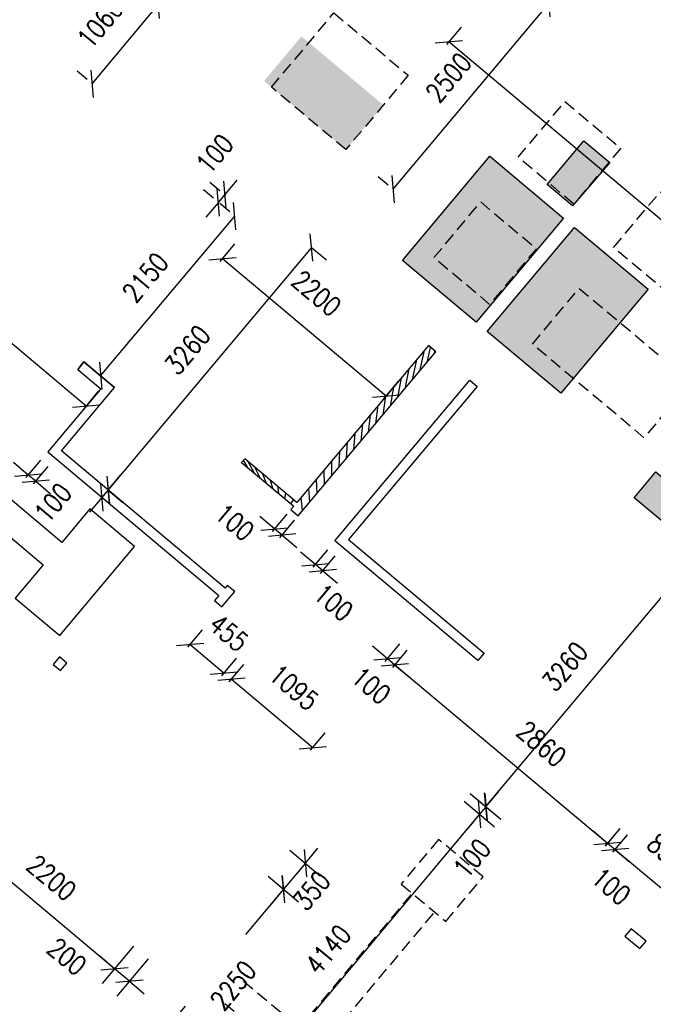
# Model space of a CAD drawing. Header units: millimetres. Extents: x 833220848 to 834439174, y 817676276 to 818025844.
# Tile 18 of 33: x 834232155 to 834238680, y 817919072 to 817929217. Entities that reach past the tile are written whole.
import ezdxf

# ---------------------------------------------------------------- set-up
doc = ezdxf.new("R2010")
doc.units = ezdxf.units.MM
doc.header["$LTSCALE"] = 1000
doc.header["$MEASUREMENT"] = 0
doc.linetypes.add('HIDDEN2', pattern=[0.1875, 0.125, -0.0625])
for name, color, linetype in [('3B52X-MAGP-P-L000$0$VPA240_road curb', 1, 'Continuous'), ('3B52X_GBP_amendmentC', 150, 'Continuous'), ('BD02T', 7, 'Continuous'), ('Layer 1', 7, 'Continuous'), ('MGD064_C097', 97, 'Continuous'), ('VPA064_C231', 231, 'HIDDEN2')]:
    doc.layers.add(name, color=color, linetype=linetype)
doc.layers.add('fill', color=1, linetype='Continuous', plot=False)
doc.layers.add('VPA031_Dimension GF', color=6, linetype='Continuous', lineweight=13)
doc.styles.add('RLP-SIMPLEX', font='SIMPLEX.shx', dxfattribs={"width": 0.8})
doc.dimstyles.new('VP-SIMPLEX_D200', dxfattribs={"dimscale": 200, "dimtxt": 1, "dimasz": 1, "dimexe": 1, "dimexo": 1, "dimgap": 1, "dimtad": 1, "dimdec": 1, "dimdsep": 46, "dimtxsty": 'RLP-SIMPLEX', "dimblk": 'OBLIQUE', "dimcen": 1, "dimclrd": 1, "dimclre": 1, "dimclrt": 256, "dimadec": 1, "dimazin": 2, "dimtfac": 1, "dimtdec": 1, "dimtix": 1, "dimtmove": 2, "dimatfit": 1, "dimfxl": 0, "dimtolj": 1, "dimtzin": 0, "dimarcsym": 0})

# ---------------------------------------------------------------- blocks, each defined once
blk = doc.blocks.new('_Oblique')
at = {"color": 0, "linetype": 'ByBlock', "lineweight": -2}
blk.add_line((-0.5, -0.5), (0.5, 0.5), dxfattribs=at)
blk = doc.blocks.new('*D90')
at = {"layer": 'VPA031_Dimension GF', "color": 1, "lineweight": -2}
for p, q in [((834238888.7911267, 817923740.8811966), (834239200.6912231, 817923479.1659844)), ((834239047.482324, 817923607.7234937), (834236951.9949096, 817921110.4184233)), ((834236793.3037125, 817921243.5761261), (834237105.2038088, 817920981.860914))]:
    blk.add_line(p, q, dxfattribs=at)
at = {"layer": 'VPA031_Dimension GF', "color": 1, "lineweight": -2, "xscale": 200, "yscale": 200, "zscale": 200}
for p, rotation in [((834239047.482324, 817923607.7234937), 50.00000469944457), ((834236951.9949096, 817921110.4184233), 230.0000046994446)]:
    blk.add_blockref('_Oblique', p, dxfattribs=dict(at, rotation=rotation))
at = {"layer": 'VPA031_Dimension GF', "color": 6, "insert": (834237769.925268, 817922551.9072225), "char_height": 200, "attachment_point": 5, "rotation": 50.000004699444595, "style": 'RLP-SIMPLEX'}
blk.add_mtext('\\A1;3260', dxfattribs=at)
blk = doc.blocks.new('*D91')
at = {"layer": 'VPA031_Dimension GF', "color": 1, "lineweight": -2}
for p, q in [((834236797.4985461, 817921240.0562332), (834237109.3986702, 817920978.3409767)), ((834236956.1897761, 817921106.8984922), (834237084.7472916, 817921260.1073864)), ((834236733.2197998, 817921163.4517998), (834237045.119924, 817920901.7365432)), ((834236956.1897761, 817921106.8984922), (834236891.9110298, 817921030.2940587)), ((834236891.9110298, 817921030.2940587), (834236763.3535143, 817920877.0851645))]:
    blk.add_line(p, q, dxfattribs=at)
at = {"layer": 'VPA031_Dimension GF', "color": 1, "lineweight": -2, "xscale": 200, "yscale": 200, "zscale": 200}
for p, rotation in [((834236956.1897761, 817921106.8984922), 230.0000024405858), ((834236891.9110298, 817921030.2940587), 50.0000024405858)]:
    blk.add_blockref('_Oblique', p, dxfattribs=dict(at, rotation=rotation))
at = {"layer": 'VPA031_Dimension GF', "color": 6, "insert": (834236814.1060024, 817920576.1936071), "char_height": 200, "attachment_point": 5, "rotation": 50.0000024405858, "style": 'RLP-SIMPLEX'}
blk.add_mtext('\\A1;100', dxfattribs=at)
blk = doc.blocks.new('*D96')
at = {"layer": 'VPA031_Dimension GF', "color": 1, "lineweight": -2}
for p, q in [((834236553.4774569, 817928961.3160754), (834236704.213271, 817929140.9570695)), ((834242328.6637825, 817924160.4293723), (834236575.6561884, 817928987.7478123)), ((834242306.485051, 817924133.9976355), (834242457.2208651, 817924313.6386296))]:
    blk.add_line(p, q, dxfattribs=at)
at = {"layer": 'VPA031_Dimension GF', "color": 1, "lineweight": -2, "xscale": 200, "yscale": 200, "zscale": 200}
for p, rotation in [((834236575.6561884, 817928987.7478123), 140.000164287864), ((834242328.6637825, 817924160.4293723), 320.000164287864)]:
    blk.add_blockref('_Oblique', p, dxfattribs=dict(at, rotation=rotation))
at = {"layer": 'VPA031_Dimension GF', "color": 6, "insert": (834239951.2337742, 817926659.36097), "char_height": 200, "attachment_point": 5, "rotation": 320.000164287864, "style": 'RLP-SIMPLEX'}
blk.add_mtext('\\A1;7510', dxfattribs=at)
blk = doc.blocks.new('*D98')
at = {"layer": 'VPA031_Dimension GF', "color": 1, "lineweight": -2}
for p, q in [((834231400.1917074, 817926398.033207), (834231550.9136028, 817926577.6565676)), ((834232839.5381944, 817925235.2906909), (834231422.356081, 817926424.4476789)), ((834232817.3738208, 817925208.876219), (834232968.0957162, 817925388.4995795))]:
    blk.add_line(p, q, dxfattribs=at)
at = {"layer": 'VPA031_Dimension GF', "color": 1, "lineweight": -2, "xscale": 200, "yscale": 200, "zscale": 200}
for p, rotation in [((834231422.356081, 817926424.4476789), 140.0000000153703), ((834232839.5381944, 817925235.2906909), 320.0000000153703)]:
    blk.add_blockref('_Oblique', p, dxfattribs=dict(at, rotation=rotation))
at = {"layer": 'VPA031_Dimension GF', "color": 6, "insert": (834231823.8407023, 817925611.0405813), "char_height": 200, "attachment_point": 5, "rotation": 320.0000000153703, "style": 'RLP-SIMPLEX'}
blk.add_mtext('\\A1;1850', dxfattribs=at)
blk = doc.blocks.new('*D99')
at = {"layer": 'VPA031_Dimension GF', "color": 1, "lineweight": -2}
for p, q in [((834234938.3656315, 817920659.1801466), (834235250.2656476, 817920397.4647409)), ((834235097.0568116, 817920526.0223254), (834235225.6143961, 817920679.2311615)), ((834235097.0568116, 817920526.0223254), (834234872.0810388, 817920257.9068624)), ((834234713.3898587, 817920391.0646836), (834235025.2898749, 817920129.3492779)), ((834234872.0810388, 817920257.9068624), (834234743.5234544, 817920104.6980263))]:
    blk.add_line(p, q, dxfattribs=at)
at = {"layer": 'VPA031_Dimension GF', "color": 1, "lineweight": -2, "xscale": 200, "yscale": 200, "zscale": 200}
for p, rotation in [((834235097.0568116, 817920526.0223254), 229.9999766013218), ((834234872.0810388, 817920257.9068624), 49.99997660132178)]:
    blk.add_blockref('_Oblique', p, dxfattribs=dict(at, rotation=rotation))
at = {"layer": 'VPA031_Dimension GF', "color": 6, "insert": (834235162.5118192, 817920242.6527779), "char_height": 200, "attachment_point": 5, "rotation": 49.99997660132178, "style": 'RLP-SIMPLEX'}
blk.add_mtext('\\A1;350', dxfattribs=at)
blk = doc.blocks.new('*D100')
at = {"layer": 'VPA031_Dimension GF', "color": 1, "lineweight": -2}
for p, q in [((834234221.0213039, 817926726.1057795), (834234371.7431933, 817926905.7291328)), ((834235928.4834498, 817925338.3875003), (834234243.1856713, 817926752.5202441)), ((834235906.3190824, 817925311.9730356), (834236057.0409718, 817925491.5963888))]:
    blk.add_line(p, q, dxfattribs=at)
at = {"layer": 'VPA031_Dimension GF', "color": 1, "lineweight": -2, "xscale": 200, "yscale": 200, "zscale": 200}
for p, rotation in [((834234243.1856713, 817926752.5202441), 140.0000000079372), ((834235928.4834498, 817925338.3875003), 320.0000000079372)]:
    blk.add_blockref('_Oblique', p, dxfattribs=dict(at, rotation=rotation))
at = {"layer": 'VPA031_Dimension GF', "color": 6, "insert": (834235211.2244493, 817926397.1318228), "char_height": 200, "attachment_point": 5, "rotation": 320.0000000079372, "style": 'RLP-SIMPLEX'}
blk.add_mtext('\\A1;2200', dxfattribs=at)
blk = doc.blocks.new('*D141')
at = {"layer": 'VPA031_Dimension GF', "color": 1, "lineweight": -2}
for p, q in [((834237555.9702165, 817929428.1707448), (834237453.3719661, 817929514.2608986)), ((834235999.6119, 817927470.5923489), (834237606.5808549, 817929385.7033768)), ((834235949.0012615, 817927513.0597169), (834235846.4030112, 817927599.1498708))]:
    blk.add_line(p, q, dxfattribs=at)
at = {"layer": 'VPA031_Dimension GF', "color": 1, "lineweight": -2, "xscale": 200, "yscale": 200, "zscale": 200}
for p, rotation in [((834237606.5808549, 817929385.7033768), 50.00000003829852), ((834235999.6119, 817927470.5923489), 230.0000000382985)]:
    blk.add_blockref('_Oblique', p, dxfattribs=dict(at, rotation=rotation))
at = {"layer": 'VPA031_Dimension GF', "color": 6, "insert": (834236573.2830443, 817928620.9841456), "char_height": 200, "attachment_point": 5, "rotation": 50.00000003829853, "style": 'RLP-SIMPLEX'}
blk.add_mtext('\\A1;2500', dxfattribs=at)
blk = doc.blocks.new('*D158')
at = {"layer": 'VPA031_Dimension GF', "color": 1, "lineweight": -2}
for p, q in [((834234872.646502, 817920257.4326), (834234480.4584234, 817919790.041048)), ((834234872.6465008, 817920257.432601), (834235025.8553907, 817920128.8750781)), ((834233426.3743808, 817918533.8326035), (834233860.9336035, 817919051.7201183)), ((834233426.3743796, 817918533.8326044), (834233579.5832695, 817918405.2750815))]:
    blk.add_line(p, q, dxfattribs=at)
at = {"layer": 'VPA031_Dimension GF', "color": 1, "lineweight": -2, "xscale": 200, "yscale": 200, "zscale": 200}
for p, rotation in [((834234872.646502, 817920257.4326), 50.00000000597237), ((834233426.3743808, 817918533.8326035), 230.0000000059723)]:
    blk.add_blockref('_Oblique', p, dxfattribs=dict(at, rotation=rotation))
at = {"layer": 'VPA031_Dimension GF', "color": 6, "insert": (834234353.4635303, 817919267.5204272), "char_height": 200, "attachment_point": 5, "rotation": 50.000000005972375, "style": 'RLP-SIMPLEX'}
blk.add_mtext('\\A1;2250', dxfattribs=at)
blk = doc.blocks.new('*D160')
at = {"layer": 'VPA031_Dimension GF', "color": 1, "lineweight": -2, "ltscale": 500}
for p, q in [((834235159.9907362, 817926869.7336764), (834233064.7244198, 817924372.2432106)), ((834235161.4127342, 817926868.5406932), (834235313.2110134, 817926741.189728)), ((834233066.1464176, 817924371.0502273), (834233217.944697, 817924243.6992621))]:
    blk.add_line(p, q, dxfattribs=at)
at = {"layer": 'VPA031_Dimension GF', "color": 1, "lineweight": -2, "ltscale": 500, "xscale": 200, "yscale": 200, "zscale": 200}
for p, rotation in [((834235159.9907362, 817926869.7336764), 50.00507591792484), ((834233064.7244198, 817924372.2432106), 230.0050759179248)]:
    blk.add_blockref('_Oblique', p, dxfattribs=dict(at, rotation=rotation))
at = {"layer": 'VPA031_Dimension GF', "ltscale": 500, "insert": (834233882.5271623, 817925813.8043661), "char_height": 200, "attachment_point": 5, "rotation": 50.00507591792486, "style": 'RLP-SIMPLEX'}
blk.add_mtext('\\A1;3260', dxfattribs=at)
blk = doc.blocks.new('*D164')
at = {"layer": 'VPA031_Dimension GF', "color": 1, "lineweight": -2}
for p, q in [((834231640.9571707, 817921084.3605409), (834231318.19986, 817920699.7133569)), ((834233132.0551555, 817919438.7895026), (834231446.757382, 817920852.9222454)), ((834233326.2549442, 817919670.2277982), (834233003.4976335, 817919285.5806141))]:
    blk.add_line(p, q, dxfattribs=at)
at = {"layer": 'VPA031_Dimension GF', "color": 1, "lineweight": -2, "xscale": 200, "yscale": 200, "zscale": 200}
for p, rotation in [((834231446.757382, 817920852.9222454), 139.9999999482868), ((834233132.0551555, 817919438.7895026), 319.9999999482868)]:
    blk.add_blockref('_Oblique', p, dxfattribs=dict(at, rotation=rotation))
at = {"layer": 'VPA031_Dimension GF', "color": 6, "insert": (834232482.2425519, 817920375.6692069), "char_height": 200, "attachment_point": 5, "rotation": 319.99999994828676, "style": 'RLP-SIMPLEX'}
blk.add_mtext('\\A1;2200', dxfattribs=at)
blk = doc.blocks.new('*D165')
at = {"layer": 'VPA031_Dimension GF', "color": 1, "lineweight": -2}
for p, q in [((834233326.2549436, 817919670.2277975), (834233003.4976326, 817919285.5806129)), ((834233132.0551546, 817919438.7895014), (834232978.8462659, 817919567.3470234)), ((834233479.4638329, 817919541.670275), (834233156.7065219, 817919157.0230902)), ((834233285.2640438, 817919310.2319788), (834233132.0551546, 817919438.7895014)), ((834233285.2640438, 817919310.2319788), (834233438.4729323, 817919181.6744568))]:
    blk.add_line(p, q, dxfattribs=at)
at = {"layer": 'VPA031_Dimension GF', "color": 1, "lineweight": -2, "xscale": 200, "yscale": 200, "zscale": 200}
for p, rotation in [((834233132.0551546, 817919438.7895014), 319.9999999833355), ((834233285.2640438, 817919310.2319788), 139.9999999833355)]:
    blk.add_blockref('_Oblique', p, dxfattribs=dict(at, rotation=rotation))
at = {"layer": 'VPA031_Dimension GF', "color": 6, "insert": (834232641.9591846, 817919563.5725926), "char_height": 200, "attachment_point": 5, "rotation": 319.99999998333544, "style": 'RLP-SIMPLEX'}
blk.add_mtext('\\A1;200', dxfattribs=at)
blk = doc.blocks.new('*D167')
at = {"layer": 'VPA031_Dimension GF', "color": 1, "lineweight": -2}
for p, q in [((834236891.911038, 817921030.2940681), (834234230.7703012, 817917858.8700347)), ((834237045.1199265, 817920901.7365464), (834237045.1199267, 817920901.7365462)), ((834234383.9791896, 817917730.312513), (834234383.9791899, 817917730.3125128))]:
    blk.add_line(p, q, dxfattribs=at)
at = {"layer": 'VPA031_Dimension GF', "color": 1, "lineweight": -2, "xscale": 200, "yscale": 200, "zscale": 200}
for p, rotation in [((834236891.911038, 817921030.2940681), 49.99999999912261), ((834234230.7703012, 817917858.8700347), 229.9999999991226)]:
    blk.add_blockref('_Oblique', p, dxfattribs=dict(at, rotation=rotation))
at = {"layer": 'VPA031_Dimension GF', "color": 6, "insert": (834235331.5273367, 817919637.4183345), "char_height": 200, "attachment_point": 5, "rotation": 49.999999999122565, "style": 'RLP-SIMPLEX'}
blk.add_mtext('\\A1;4140', dxfattribs=at)
blk = doc.blocks.new('*D177')
at = {"layer": 'VPA031_Dimension GF', "color": 1, "lineweight": -2, "ltscale": 500}
for p, q in [((834232912.704847, 817924499.7797542), (834232912.7048093, 817924499.7797858)), ((834233065.9137021, 817924371.2222687), (834233194.4712192, 817924524.4311614)), ((834232848.4260879, 817924423.175307), (834232848.4260502, 817924423.1753386)), ((834233065.9137021, 817924371.2222687), (834233001.634943, 817924294.6178216)), ((834233001.634943, 817924294.6178216), (834232873.0774261, 817924141.4089288))]:
    blk.add_line(p, q, dxfattribs=at)
at = {"layer": 'VPA031_Dimension GF', "color": 1, "lineweight": -2, "ltscale": 500, "xscale": 200, "yscale": 200, "zscale": 200}
for p, rotation in [((834233065.9137021, 817924371.2222687), 230.0000018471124), ((834233001.634943, 817924294.6178216), 50.00000184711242)]:
    blk.add_blockref('_Oblique', p, dxfattribs=dict(at, rotation=rotation))
at = {"layer": 'VPA031_Dimension GF', "ltscale": 500, "insert": (834232498.7934973, 817924239.8580642), "char_height": 200, "attachment_point": 5, "rotation": 50.000001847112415, "style": 'RLP-SIMPLEX'}
blk.add_mtext('\\A1;100', dxfattribs=at)
blk = doc.blocks.new('*D178')
at = {"layer": 'VPA031_Dimension GF', "color": 1, "lineweight": -2}
for p, q in [((834232243.3172077, 817924524.7421937), (834232090.108321, 817924653.2997179)), ((834232221.152837, 817924498.3277261), (834232371.8747319, 817924677.9510804)), ((834232297.7572799, 817924434.0489645), (834232448.4791747, 817924613.6723188)), ((834232319.9216505, 817924460.4634321), (834232243.3172077, 817924524.7421937)), ((834232319.9216505, 817924460.4634321), (834232473.1305373, 817924331.905908))]:
    blk.add_line(p, q, dxfattribs=at)
at = {"layer": 'VPA031_Dimension GF', "color": 1, "lineweight": -2, "xscale": 200, "yscale": 200, "zscale": 200}
for p, rotation in [((834232243.3172077, 817924524.7421937), 319.9999991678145), ((834232319.9216505, 817924460.4634321), 139.9999991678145)]:
    blk.add_blockref('_Oblique', p, dxfattribs=dict(at, rotation=rotation))
at = {"layer": 'VPA031_Dimension GF', "color": 6, "insert": (834231802.1692781, 817924438.9506638), "char_height": 200, "attachment_point": 5, "rotation": 319.9999991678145, "style": 'RLP-SIMPLEX'}
blk.add_mtext('\\A1;100', dxfattribs=at)
blk = doc.blocks.new('*D179')
at = {"layer": 'VPA031_Dimension GF', "color": 1, "lineweight": -2}
for p, q in [((834233887.4359154, 817922750.3893944), (834234038.1578046, 817922930.0127475)), ((834234258.1506151, 817922484.3354037), (834233909.6002827, 817922776.8038588)), ((834234235.9862478, 817922457.9209393), (834234386.708137, 817922637.5442924))]:
    blk.add_line(p, q, dxfattribs=at)
at = {"layer": 'VPA031_Dimension GF', "color": 1, "lineweight": -2, "xscale": 200, "yscale": 200, "zscale": 200}
for p, rotation in [((834233909.6002827, 817922776.8038588), 140.0000000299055), ((834234258.1506151, 817922484.3354037), 320.0000000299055)]:
    blk.add_blockref('_Oblique', p, dxfattribs=dict(at, rotation=rotation))
at = {"layer": 'VPA031_Dimension GF', "color": 6, "insert": (834234308.8511173, 817922898.6851921), "char_height": 200, "attachment_point": 5, "rotation": 320.0000000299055, "style": 'RLP-SIMPLEX'}
blk.add_mtext('\\A1;455', dxfattribs=at)
blk = doc.blocks.new('*D180')
at = {"layer": 'VPA031_Dimension GF', "color": 1, "lineweight": -2}
for p, q in [((834234312.590687, 817922393.6421827), (834234463.312576, 817922573.2655357)), ((834235173.5737252, 817921716.2042105), (834234334.7550542, 817922420.056647)), ((834235151.409358, 817921689.7897463), (834235302.131247, 817921869.4130993))]:
    blk.add_line(p, q, dxfattribs=at)
at = {"layer": 'VPA031_Dimension GF', "color": 1, "lineweight": -2, "xscale": 200, "yscale": 200, "zscale": 200}
for p, rotation in [((834234334.7550542, 817922420.056647), 140.0000000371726), ((834235173.5737252, 817921716.2042105), 320.0000000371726)]:
    blk.add_blockref('_Oblique', p, dxfattribs=dict(at, rotation=rotation))
at = {"layer": 'VPA031_Dimension GF', "color": 6, "insert": (834234979.1400585, 817922336.24599), "char_height": 200, "attachment_point": 5, "rotation": 320.00000003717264, "style": 'RLP-SIMPLEX'}
blk.add_mtext('\\A1;1095', dxfattribs=at)
blk = doc.blocks.new('*D181')
at = {"layer": 'VPA031_Dimension GF', "color": 1, "lineweight": -2}
for p, q in [((834234780.5187871, 817923970.2965624), (834234627.3099004, 817924098.8540866)), ((834234758.3544167, 817923943.8820951), (834234909.0763113, 817924123.5054492)), ((834234834.9588597, 817923879.6033335), (834234985.6807542, 817924059.2266874)), ((834234857.12323, 817923906.0178008), (834234780.5187871, 817923970.2965624)), ((834234857.12323, 817923906.0178008), (834235010.3321168, 817923777.4602766))]:
    blk.add_line(p, q, dxfattribs=at)
at = {"layer": 'VPA031_Dimension GF', "color": 1, "lineweight": -2, "xscale": 200, "yscale": 200, "zscale": 200}
for p, rotation in [((834234780.5187871, 817923970.2965624), 319.9999991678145), ((834234857.12323, 817923906.0178008), 139.9999991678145)]:
    blk.add_blockref('_Oblique', p, dxfattribs=dict(at, rotation=rotation))
at = {"layer": 'VPA031_Dimension GF', "color": 6, "insert": (834234369.0869358, 817924039.0098811), "char_height": 200, "attachment_point": 5, "rotation": 319.9999991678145, "style": 'RLP-SIMPLEX'}
blk.add_mtext('\\A1;100', dxfattribs=at)
blk = doc.blocks.new('*D182')
at = {"layer": 'VPA031_Dimension GF', "color": 1, "lineweight": -2}
for p, q in [((834235177.6532605, 817923576.1636336), (834235328.3751552, 817923755.786988)), ((834235199.817631, 817923602.5781012), (834235046.6087443, 817923731.1356254)), ((834235254.2577033, 817923511.8848721), (834235404.979598, 817923691.5082264)), ((834235276.4220738, 817923538.2993397), (834235199.817631, 817923602.5781012)), ((834235276.4220738, 817923538.2993397), (834235429.6309606, 817923409.7418154))]:
    blk.add_line(p, q, dxfattribs=at)
at = {"layer": 'VPA031_Dimension GF', "color": 1, "lineweight": -2, "xscale": 200, "yscale": 200, "zscale": 200}
for p, rotation in [((834235199.817631, 817923602.5781012), 319.9999991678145), ((834235276.4220738, 817923538.2993397), 139.9999991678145)]:
    blk.add_blockref('_Oblique', p, dxfattribs=dict(at, rotation=rotation))
at = {"layer": 'VPA031_Dimension GF', "color": 6, "insert": (834235386.9679022, 817923212.9730968), "char_height": 200, "attachment_point": 5, "rotation": 319.9999991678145, "style": 'RLP-SIMPLEX'}
blk.add_mtext('\\A1;100', dxfattribs=at)
blk = doc.blocks.new('*D183')
at = {"layer": 'VPA031_Dimension GF', "color": 1, "lineweight": -2}
for p, q in [((834235942.0182874, 817922632.0007831), (834235788.8094007, 817922760.5583073)), ((834235919.8539168, 817922605.5863156), (834236070.5758116, 817922785.20967)), ((834235996.4583596, 817922541.307554), (834236147.1802545, 817922720.9309083)), ((834236018.6227303, 817922567.7220215), (834235942.0182874, 817922632.0007831)), ((834236018.6227303, 817922567.7220215), (834236171.831617, 817922439.1644973))]:
    blk.add_line(p, q, dxfattribs=at)
at = {"layer": 'VPA031_Dimension GF', "color": 1, "lineweight": -2, "xscale": 200, "yscale": 200, "zscale": 200}
for p, rotation in [((834235942.0182874, 817922632.0007831), 319.9999991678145), ((834236018.6227303, 817922567.7220215), 139.9999991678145)]:
    blk.add_blockref('_Oblique', p, dxfattribs=dict(at, rotation=rotation))
at = {"layer": 'VPA031_Dimension GF', "color": 6, "insert": (834235775.0936251, 817922355.2815266), "char_height": 200, "attachment_point": 5, "rotation": 319.9999991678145, "style": 'RLP-SIMPLEX'}
blk.add_mtext('\\A1;100', dxfattribs=at)
blk = doc.blocks.new('*D184')
at = {"layer": 'VPA031_Dimension GF', "color": 1, "lineweight": -2}
for p, q in [((834235996.4583492, 817922541.3075451), (834236147.1802385, 817922720.9308984)), ((834238209.509831, 817920729.3494424), (834236018.6227167, 817922567.7220097)), ((834238187.3454635, 817920702.9349778), (834238338.0673528, 817920882.5583311))]:
    blk.add_line(p, q, dxfattribs=at)
at = {"layer": 'VPA031_Dimension GF', "color": 1, "lineweight": -2, "xscale": 200, "yscale": 200, "zscale": 200}
for p, rotation in [((834236018.6227167, 817922567.7220097), 140.0000000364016), ((834238209.509831, 817920729.3494424), 320.0000000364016)]:
    blk.add_blockref('_Oblique', p, dxfattribs=dict(at, rotation=rotation))
at = {"layer": 'VPA031_Dimension GF', "color": 6, "insert": (834237530.5530534, 817921755.954385), "char_height": 200, "attachment_point": 5, "rotation": 320.00000003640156, "style": 'RLP-SIMPLEX'}
blk.add_mtext('\\A1;2860', dxfattribs=at)
blk = doc.blocks.new('*D185')
at = {"layer": 'VPA031_Dimension GF', "color": 1, "lineweight": -2}
for p, q in [((834238209.7854748, 817920729.6779419), (834238056.576588, 817920858.235466)), ((834238187.6211042, 817920703.2634743), (834238338.342999, 817920882.8868287)), ((834238264.2255471, 817920638.9847127), (834238414.9474418, 817920818.608067)), ((834238286.3899176, 817920665.3991803), (834238209.7854748, 817920729.6779419)), ((834238286.3899176, 817920665.3991803), (834238439.5988044, 817920536.8416561))]:
    blk.add_line(p, q, dxfattribs=at)
at = {"layer": 'VPA031_Dimension GF', "color": 1, "lineweight": -2, "xscale": 200, "yscale": 200, "zscale": 200}
for p, rotation in [((834238209.7854748, 817920729.6779419), 319.9999991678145), ((834238286.3899176, 817920665.3991803), 139.9999991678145)]:
    blk.add_blockref('_Oblique', p, dxfattribs=dict(at, rotation=rotation))
at = {"layer": 'VPA031_Dimension GF', "color": 6, "insert": (834238246.4686882, 817920287.6050127), "char_height": 200, "attachment_point": 5, "rotation": 319.9999991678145, "style": 'RLP-SIMPLEX'}
blk.add_mtext('\\A1;100', dxfattribs=at)
blk = doc.blocks.new('*D186')
at = {"layer": 'VPA031_Dimension GF', "color": 1, "lineweight": -2}
for p, q in [((834238264.2255269, 817920638.9846872), (834238414.94742, 817920818.6080441)), ((834238937.5276749, 817920119.0296855), (834238286.3898978, 817920665.3991557)), ((834238915.363304, 817920092.615217), (834239066.0851971, 817920272.2385739))]:
    blk.add_line(p, q, dxfattribs=at)
at = {"layer": 'VPA031_Dimension GF', "color": 1, "lineweight": -2, "xscale": 200, "yscale": 200, "zscale": 200}
for p, rotation in [((834238286.3898978, 817920665.3991557), 139.9999999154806), ((834238937.5276749, 817920119.0296855), 319.9999999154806)]:
    blk.add_blockref('_Oblique', p, dxfattribs=dict(at, rotation=rotation))
at = {"layer": 'VPA031_Dimension GF', "color": 6, "insert": (834238820.1980499, 817920640.384311), "char_height": 200, "attachment_point": 5, "rotation": 319.9999999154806, "style": 'RLP-SIMPLEX'}
blk.add_mtext('\\A1;850', dxfattribs=at)
blk = doc.blocks.new('*D188')
at = {"layer": 'VPA031_Dimension GF', "color": 1, "lineweight": -2}
for p, q in [((834234319.5733175, 817927235.4988152), (834234216.975064, 817927321.5889764)), ((834232988.1905464, 817925546.0359337), (834234370.1839494, 817927193.0314505)), ((834232937.5799146, 817925588.5032985), (834232834.9816611, 817925674.5934596))]:
    blk.add_line(p, q, dxfattribs=at)
at = {"layer": 'VPA031_Dimension GF', "color": 1, "lineweight": -2, "xscale": 200, "yscale": 200, "zscale": 200}
for p, rotation in [((834234370.1839494, 817927193.0314505), 49.99999852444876), ((834232988.1905464, 817925546.0359337), 229.9999985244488)]:
    blk.add_blockref('_Oblique', p, dxfattribs=dict(at, rotation=rotation))
at = {"layer": 'VPA031_Dimension GF', "color": 6, "insert": (834233449.37392, 817926562.3699809), "char_height": 200, "attachment_point": 5, "rotation": 49.999998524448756, "style": 'RLP-SIMPLEX'}
blk.add_mtext('\\A1;2150', dxfattribs=at)
blk = doc.blocks.new('*D189')
at = {"layer": 'VPA031_Dimension GF', "color": 1, "lineweight": -2}
for p, q in [((834234215.3993399, 817927453.4518839), (834234112.8010979, 817927539.5420303)), ((834234266.0099869, 817927410.9845089), (834234394.5675083, 817927564.1933979)), ((834234151.1205794, 817927376.8474396), (834234048.5223374, 817927462.9375861)), ((834234201.7312263, 817927334.3800646), (834234266.0099869, 817927410.9845089)), ((834234201.7312263, 817927334.3800646), (834234073.1737047, 817927181.1711756))]:
    blk.add_line(p, q, dxfattribs=at)
at = {"layer": 'VPA031_Dimension GF', "color": 1, "lineweight": -2, "xscale": 200, "yscale": 200, "zscale": 200}
for p, rotation in [((834234266.0099869, 817927410.9845089), 230.0000001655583), ((834234201.7312263, 817927334.3800646), 50.00000016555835)]:
    blk.add_blockref('_Oblique', p, dxfattribs=dict(at, rotation=rotation))
at = {"layer": 'VPA031_Dimension GF', "color": 6, "insert": (834234165.0100509, 817927835.1208117), "char_height": 200, "attachment_point": 5, "rotation": 50.00000016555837, "style": 'RLP-SIMPLEX'}
blk.add_mtext('\\A1;100', dxfattribs=at)
blk = doc.blocks.new('*D254')
at = {"layer": 'VPA031_Dimension GF', "color": 1, "lineweight": -2}
for p, q in [((834233530.5806557, 817929411.8148637), (834233427.9824138, 817929497.9050107)), ((834232899.836365, 817928557.3402952), (834233581.1913023, 817929369.3474888)), ((834232849.2257184, 817928599.8076702), (834232746.6274765, 817928685.8978171))]:
    blk.add_line(p, q, dxfattribs=at)
at = {"layer": 'VPA031_Dimension GF', "color": 1, "lineweight": -2, "xscale": 200, "yscale": 200, "zscale": 200}
for p, rotation in [((834233581.1913023, 817929369.3474888), 49.99999997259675), ((834232899.836365, 817928557.3402952), 229.9999999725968)]:
    blk.add_blockref('_Oblique', p, dxfattribs=dict(at, rotation=rotation))
at = {"layer": 'VPA031_Dimension GF', "color": 6, "insert": (834232985.2052121, 817929177.5732646), "char_height": 200, "attachment_point": 5, "rotation": 49.99999997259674, "style": 'RLP-SIMPLEX'}
blk.add_mtext('\\A1;1060', dxfattribs=at)
blk = doc.blocks.new('Tactile Amendment B')
at = {"layer": '3B52X-MAGP-P-L000$0$VPA240_road curb', "color": 150, "linetype": 'HIDDEN2'}
for p, q in [((124881.5916541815, 15486.73717033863), (125341.2183345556, 15101.06460487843)), ((124688.7553714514, 15256.92383754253), (125148.3820518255, 14871.25127208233))]:
    blk.add_line(p, q, dxfattribs=at)
blk.add_lwpolyline([(126889.6752306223, 16946.44367206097), (126504.0026648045, 16486.81700623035), (126963.6293305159, 16101.14444053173), (127349.3018963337, 16560.77110648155)], close=True, dxfattribs=at)
for points in [[(125561.5237420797, 15130.25581049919), (126618.9093211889, 16390.39887320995)], [(125791.3370752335, 14937.41952741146), (126848.7226543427, 16197.56259012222)]]:
    blk.add_lwpolyline(points, dxfattribs=at)

msp = doc.modelspace()

# ---------------------------------------------------------------- hatches: boundary and pattern name
at = {"layer": 'fill', "ltscale": 500}
h = msp.add_hatch(dxfattribs=at)
h.set_pattern_fill('ANSI31', color=256, scale=600, angle=45)
h.set_pattern_definition([(90, (0, 0), (-75, 1.4210854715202e-14), [])])
h.paths.add_polyline_path([(834236364.99028, 817925858.5960841), (834235008.7084237, 817924242.2423091), (834234472.4773121, 817924692.1936358), (834234440.3379327, 817924653.891413), (834234976.5690426, 817924203.9400859), (834234947.6435989, 817924169.4680879), (834235023.7674043, 817924104.6165218), (834236441.5981089, 817925794.3213569)])
at = {"layer": 'MGD064_C097'}
for points in [[(834235286.828416, 817928851.9331149), (834235057.0150831, 817929044.769398), (834234671.3425175, 817928585.1427324), (834234901.1558502, 817928392.3064493)], [(834235286.8284162, 817928851.933115), (834234901.1558503, 817928392.3064493), (834235513.9623796, 817927878.1007158), (834235899.634945, 817928337.7273812)], [(834237966.208608, 817927969.0976194), (834238234.3241632, 817927744.121956), (834237847.4032571, 817927298.5968448), (834237586.9639184, 817927517.131398)], [(834237754.7947317, 817927172.6410332), (834236854.8920805, 817926100.1788108), (834236096.5169309, 817926736.5490904), (834236996.4344978, 817927808.9987967)], [(834238628.0853983, 817926439.8631599), (834237869.7251644, 817927076.2209234), (834236969.8075978, 817926003.7712172), (834237728.1678314, 817925367.4134536)], [(834238708.1413676, 817924559.4975519), (834239153.6664788, 817924172.5766459), (834238935.1319257, 817923912.137307), (834238483.1657043, 817924291.3819969)]]:
    msp.add_hatch(color=256, dxfattribs=at).paths.add_polyline_path(points)

# ---------------------------------------------------------------- linework, layer by layer
at = {"layer": '3B52X_GBP_amendmentC', "color": 150, "linetype": 'HIDDEN2'}
for points in [[(834234747.9179362, 817928520.8883265), (834235390.7055458, 817929286.9327695), (834236156.7499894, 817928644.1451594), (834235513.9623798, 817927878.1007164)], [(834237288.3089298, 817927799.0870404), (834237770.3996369, 817928373.6203725), (834238344.9329691, 817927891.5296655), (834237862.842262, 817927316.9963334)], [(834238753.0981984, 817927444.5277463), (834239902.1648632, 817926480.3463317), (834239420.0741558, 817925905.8129994), (834238271.0074911, 817926869.9944141)], [(834238271.0074911, 817926869.9944143), (834238753.0981983, 817927444.5277467), (834239902.1648633, 817926480.3463318), (834239420.0741562, 817925905.8129995)], [(834236995.0789895, 817926282.8363346), (834236420.545657, 817926764.9270419), (834236902.6363642, 817927339.4603741), (834237477.1696966, 817926857.369667)], [(834236420.545657, 817926764.927042), (834236902.6363643, 817927339.4603744), (834237477.1696966, 817926857.3696672), (834236995.0789893, 817926282.8363348)], [(834237917.4743053, 817926448.6699704), (834239066.5409698, 817925484.4885557), (834238584.4502627, 817924909.9552237), (834237435.3835981, 817925874.1366379)], [(834237435.3835981, 817925874.1366382), (834237917.4743053, 817926448.6699704), (834239066.54097, 817925484.4885559), (834238584.4502628, 817924909.9552237)]]:
    msp.add_lwpolyline(points, close=True, dxfattribs=at)
at = {"layer": 'BD02T', "ltscale": 500}
msp.add_lwpolyline([(834232752.3460478, 817925613.3315873), (834232816.6533428, 817925689.9700373), (834233130.5730402, 817925426.560135)], dxfattribs=at)
at = {"layer": 'fill', "ltscale": 500}
for points in [[(834236364.99028, 817925858.5960841), (834235008.7084237, 817924242.2423091), (834234472.4773121, 817924692.1936358), (834234440.3379327, 817924653.891413), (834234976.5690426, 817924203.9400859), (834234947.6435989, 817924169.4680879), (834235023.7674043, 817924104.6165218), (834236441.5981089, 817925794.3213569), (834236364.99028, 817925858.5960841)], [(834238605.3060696, 817919723.1054305), (834238452.5274166, 817919851.316678), (834238387.826694, 817919775.0663387), (834238540.8326651, 817919646.6790866), (834238605.3873414, 817919723.2002517)]]:
    msp.add_lwpolyline(points, dxfattribs=at)
for points in [[(834232816.6533428, 817925689.9700373), (834232752.3460478, 817925613.3315873), (834232989.6911623, 817925414.2360286), (834232443.3216966, 817924763.0982548), (834234205.2238728, 817923284.6867192), (834234160.9456449, 817923231.9179845), (834234237.5500947, 817923167.6392187), (834234369.5577937, 817923324.9598683), (834234292.0002398, 817923388.1027544), (834234269.5026721, 817923361.2912003), (834232584.2048988, 817924775.4239395), (834233130.5743666, 817925426.5617113), (834232816.6533402, 817925689.9700396)], [(834236790.1450518, 817925501.848872), (834236866.7466847, 817925437.5724707), (834235542.604209, 817923859.5209167), (834236936.8079054, 817922689.6451086), (834236872.5291445, 817922613.0406643), (834235401.7238135, 817923847.1928753), (834236790.2414386, 817925501.7753055)], [(834232640.7977736, 817922587.0689378), (834232564.1933291, 817922651.3476987), (834232499.9145647, 817922574.7432473), (834232576.5190077, 817922510.4644873), (834232640.7977728, 817922587.0689242)]]:
    msp.add_lwpolyline(points, close=True, dxfattribs=at)
at = {"layer": 'Layer 1', "ltscale": 500}
for points in [[(834237966.2086082, 817927969.0976193), (834238234.3241632, 817927744.121956), (834237847.4032571, 817927298.5968448), (834237586.9639183, 817927517.1313978), (834237966.208608, 817927969.0976194)], [(834237966.208608, 817927969.0976194), (834238234.3241632, 817927744.121956), (834237847.4032571, 817927298.5968448), (834237586.9639184, 817927517.131398), (834237966.208608, 817927969.0976194)], [(834237754.7947317, 817927172.6410332), (834236854.8920805, 817926100.1788108), (834236096.5169309, 817926736.5490904), (834236996.4344978, 817927808.9987967), (834237754.7947317, 817927172.6410332)], [(834237869.7102488, 817927076.2334396), (834238628.0853984, 817926439.86316), (834237728.1678315, 817925367.4134537), (834236969.8075976, 817926003.7712172), (834237869.7251645, 817927076.2209235)], [(834238708.1413676, 817924559.4975519), (834239153.6664788, 817924172.5766459), (834238935.1319257, 817923912.137307), (834238483.1657043, 817924291.3819969), (834238708.1413676, 817924559.4975519)]]:
    msp.add_lwpolyline(points, dxfattribs=at)
at = {"layer": 'VPA064_C231', "color": 5, "ltscale": 500}
msp.add_lwpolyline([(834232566.6581466, 817922871.1985514), (834233338.0032672, 817923790.4518998), (834232878.3766102, 817924176.1244457), (834232589.1221795, 817923831.4044461), (834231646.6087166, 817924622.2671194), (834231743.0268712, 817924737.1738242), (834231283.4002055, 817925122.8463898), (834230897.7276397, 817924663.2197239), (834231357.3543055, 817924277.5471581), (834231453.7724291, 817924392.4537888), (834232396.2858993, 817923601.591109), (834232107.0314834, 817923256.8711089)], close=True, dxfattribs=at)

# ---------------------------------------------------------------- block references
at = {"layer": '3B52X_GBP_amendmentC', "color": 150, "linetype": 'HIDDEN2'}
msp.add_blockref('Tactile Amendment B', (834109579.6874697, 817903824.8635607), dxfattribs=at)

# ---------------------------------------------------------------- dimensions: what is measured, and where the dimension line sits
at = {"layer": 'VPA031_Dimension GF'}
for p1, p2, distance, picture, middle in [((834236102.2101502, 817927384.502195), (834237709.1791053, 817929299.613223), 133.93250377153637, '*D141', (834236573.2830443, 817928620.9841456)), ((834233090.7888, 817925459.9457726), (834234472.782203, 817927106.9412894), 133.93251091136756, '*D188', (834233449.37392, 817926562.3699809)), ((834238735.5822276, 817923869.4387058), (834236640.0948132, 817921372.1336355), 407.15663135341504, '*D90', (834237769.925268, 817922551.9072225)), ((834233454.8124663, 817919823.4366868), (834231769.5146929, 817921237.5694294), 502.1212382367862, '*D164', (834232482.2425519, 817920375.6692069)), ((834236891.9110378, 817921030.2940685), (834234230.770301, 817917858.870035), 4.1251830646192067e-07, '*D167', (834235331.5273367, 817919637.4183345))]:
    dim = msp.add_aligned_dim(p1=p1, p2=p2, distance=distance, dimstyle='VP-SIMPLEX_D200', override={"dimclrt": 6}, dxfattribs=at)
    dim.commit()
    dim.dimension.update_dxf_attribs({"geometry": picture, "text_midpoint": middle})
for base, p1, p2, angle, override, picture, middle in [((834233581.1913023, 817929369.3474888), (834233002.4346069, 817928471.2501482), (834233683.7895441, 817929283.2573416), 49.99999997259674, {"dimclrt": 6}, '*D254', (834232985.2052121, 817929177.5732646)), ((834236575.6561884, 817928987.7478123), (834242177.9279683, 817923980.7883781), (834236424.920374, 817928808.1068181), 140.00016428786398, {"dimrnd": 5, "dimclrt": 6}, '*D96', (834239951.2337742, 817926659.36097)), ((834234266.0099869, 817927410.9845089), (834234304.3294684, 817927248.2899182), (834234368.6082289, 817927324.8943624), 50.00000016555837, {"dimclrt": 6}, '*D189', (834234165.0100509, 817927835.1208117)), ((834234243.1856713, 817926752.5202441), (834235777.7615604, 817925158.764147), (834234092.463782, 817926572.896891), 140.00000000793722, {"dimclrt": 6}, '*D100', (834235211.2244493, 817926397.1318228)), ((834231422.356081, 817926424.4476789), (834232688.8162988, 817925055.6673304), (834231271.6341854, 817926244.8243184), 140.0000000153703, {"dimclrt": 6}, '*D98', (834231823.8407023, 817925611.0405813)), ((834232243.3172077, 817924524.7421937), (834232169.1997557, 817924280.8400778), (834232092.5953128, 817924345.1188394), 139.99999916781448, {"dimclrt": 6}, '*D178', (834231802.1692781, 817924438.9506638)), ((834234780.5187871, 817923970.2965624), (834234706.4013354, 817923726.3944466), (834234629.7968925, 817923790.6732082), 139.99999916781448, {"dimclrt": 6}, '*D181', (834234369.0869358, 817924039.0098811)), ((834235199.817631, 817923602.5781012), (834235125.700179, 817923358.6759853), (834235049.0957361, 817923422.954747), 139.99999916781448, {"dimclrt": 6}, '*D182', (834235386.9679022, 817923212.9730968)), ((834233909.6002827, 817922776.8038588), (834234107.428726, 817922304.7120507), (834233758.8783935, 817922597.1805058), 140.0000000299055, {"dimclrt": 6}, '*D179', (834234308.8511173, 817922898.6851921)), ((834235942.0182874, 817922632.0007831), (834235867.9008354, 817922388.0986671), (834235791.2963926, 817922452.3774288), 139.99999916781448, {"dimclrt": 6}, '*D183', (834235775.0936251, 817922355.2815266)), ((834236018.6227167, 817922567.7220097), (834238058.7879417, 817920549.7260891), (834235867.9008274, 817922388.0986563), 140.0000000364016, {"dimclrt": 6}, '*D184', (834237530.5530534, 817921755.954385)), ((834234334.7550542, 817922420.056647), (834235022.8518361, 817921536.5808576), (834234184.0331652, 817922240.433294), 140.00000003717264, {"dimclrt": 6}, '*D180', (834234979.1400585, 817922336.24599)), ((834236891.9110298, 817921030.2940587), (834236644.289652, 817921368.6137487), (834236580.0109056, 817921292.0093151), 230.00000244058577, {"dimclrt": 6}, '*D91', (834236814.1060024, 817920576.1936071)), ((834238209.7854748, 817920729.6779419), (834238135.6680228, 817920485.7758259), (834238059.0635799, 817920550.0545875), 139.99999916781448, {"dimclrt": 6}, '*D185', (834238246.4686882, 817920287.6050127)), ((834238286.3898978, 817920665.3991557), (834238786.8057817, 817919939.4063284), (834238135.6680046, 817920485.7757987), 139.9999999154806, {"dimclrt": 6}, '*D186', (834238820.1980499, 817920640.384311)), ((834234872.0810388, 817920257.9068624), (834234785.1567953, 817920787.737731), (834234560.1810226, 817920519.6222681), 229.99997660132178, {"dimclrt": 6}, '*D99', (834235162.5118192, 817920242.6527779)), ((834234872.646502, 817920257.4326), (834233273.1654911, 817918662.3901263), (834234719.4376124, 817920385.9901232), 50.00000000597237, {"dimclrt": 6}, '*D158', (834234353.4635303, 817919267.5204272)), ((834233132.0551546, 817919438.7895014), (834233608.0213548, 817919694.8791636), (834233454.8124655, 817919823.4366862), 139.9999999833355, {"dimclrt": 6}, '*D165', (834232641.9591846, 817919563.5725926))]:
    dim = msp.add_linear_dim(base=base, p1=p1, p2=p2, angle=angle, dimstyle='VP-SIMPLEX_D200', override=override, dxfattribs=at)
    dim.commit()
    dim.dimension.update_dxf_attribs({"geometry": picture, "text_midpoint": middle, "dimtype": 161})
at = {"layer": 'VPA031_Dimension GF', "ltscale": 500}
dim = msp.add_aligned_dim(p1=(834235008.1924571, 817926997.0846417), p2=(834232912.9261405, 817924499.5941757), distance=198.14385157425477, dimstyle='VP-SIMPLEX_D200', dxfattribs=at)
dim.commit()
dim.dimension.update_dxf_attribs({"geometry": '*D160', "text_midpoint": (834233882.5271623, 817925813.8043661)})
dim = msp.add_linear_dim(base=(834233001.634943, 817924294.6178216), p1=(834233065.9137398, 817924371.2222371), p2=(834233001.6349807, 817924294.61779), angle=230.0000018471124, dimstyle='VP-SIMPLEX_D200', dxfattribs=at)
dim.commit()
dim.dimension.update_dxf_attribs({"geometry": '*D177', "text_midpoint": (834232498.7934973, 817924239.8580642), "dimtype": 161})

doc.saveas('drawing.dxf')
